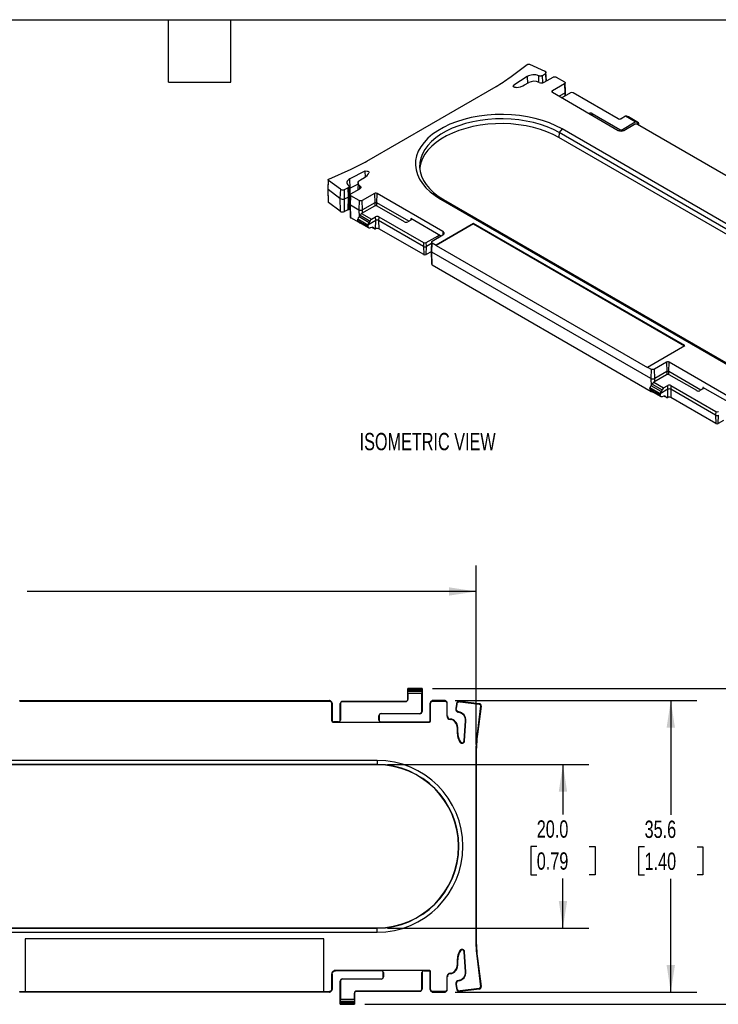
# Model space of a CAD drawing. Header units: millimetres. Extents: x 6 to 273, y 6 to 210.
# Tile 3 of 4: x 118 to 203, y 89 to 210. Entities that reach past the tile are written whole.
import ezdxf

# ---------------------------------------------------------------- set-up
doc = ezdxf.new("R2010")
doc.units = ezdxf.units.MM
doc.layers.add('DIMENSIONS', color=140, linetype='Continuous', lineweight=25)
doc.layers.add('TEXT', color=140, linetype='Continuous', lineweight=25)
doc.styles.add('SLDTEXTSTYLE0', font='TXT', dxfattribs={"width": 0.7})
doc.dimstyles.new('SLDDIMSTYLE1', dxfattribs={"dimtxt": 2.158008, "dimasz": 3.302, "dimexe": 0, "dimexo": 0.0625, "dimgap": 0.539502, "dimtad": 0, "dimtih": 1, "dimtoh": 1, "dimrnd": 1e-09, "dimzin": 4, "dimdsep": 46, "dimtxsty": 'SLDTEXTSTYLE0', "dimsah": 1, "dimcen": 0.09, "dimadec": 0, "dimazin": 1, "dimtfac": 1, "dimtofl": 0, "dimtmove": 0, "dimatfit": 3, "dimfxl": 0, "dimfrac": 2, "dimtolj": 1, "dimtzin": 12, "dimarcsym": 0})
doc.dimstyles.new('SLDDIMSTYLE2', dxfattribs={"dimtxt": 2.158008, "dimasz": 3.302, "dimexe": 0, "dimexo": 0.0625, "dimgap": 0.539502, "dimtad": 0, "dimtih": 1, "dimtoh": 1, "dimrnd": 1e-09, "dimzin": 12, "dimdsep": 46, "dimtxsty": 'SLDTEXTSTYLE0', "dimsah": 1, "dimcen": 0.09, "dimadec": 0, "dimazin": 3, "dimtfac": 1, "dimtofl": 0, "dimtmove": 0, "dimatfit": 3, "dimfxl": 0, "dimfrac": 2, "dimtolj": 1, "dimtzin": 12, "dimarcsym": 0})

# ---------------------------------------------------------------- blocks, each defined once
blk = doc.blocks.new('_D_1')
at = {"layer": 'DIMENSIONS'}
for p, q in [((162.65, 118.55), (187.29, 118.55)), ((184.11, 118.55), (184.11, 112.43)), ((180.91, 108.52), (180.18, 108.52)), ((180.18, 108.52), (180.18, 105.09)), ((187.32, 108.52), (188.04, 108.52)), ((188.04, 108.52), (188.04, 105.09)), ((180.18, 105.09), (180.91, 105.09)), ((188.04, 105.09), (187.32, 105.09)), ((184.11, 98.57), (184.11, 104.61)), ((162.65, 98.57), (187.29, 98.57))]:
    blk.add_line(p, q, dxfattribs=at)
for points in [[(184.11, 118.55), (183.6, 115.24), (184.62, 115.24)], [(184.11, 98.57), (184.62, 101.87), (183.6, 101.87)]]:
    blk.add_solid(points, dxfattribs=at)
at = {"layer": 'DIMENSIONS', "char_height": 2.117, "attachment_point": 1, "style": 'SLDTEXTSTYLE0'}
for s, insert in [('20.0', (180.91, 111.73)), ('0.79', (180.91, 107.82))]:
    blk.add_mtext(s, dxfattribs=dict(at, insert=insert))
blk = doc.blocks.new('_D_2')
at = {"layer": 'DIMENSIONS'}
for p, q in [((168.15, 127.86), (214.65, 127.86)), ((211.48, 127.86), (211.48, 112.4)), ((208.27, 108.49), (207.55, 108.49)), ((207.55, 108.49), (207.55, 105.06)), ((214.68, 108.49), (215.41, 108.49)), ((215.41, 108.49), (215.41, 105.06)), ((207.55, 105.06), (208.27, 105.06)), ((215.41, 105.06), (214.68, 105.06)), ((211.48, 89.26), (211.48, 104.58)), ((159.9, 89.26), (214.65, 89.26))]:
    blk.add_line(p, q, dxfattribs=at)
for points in [[(211.48, 127.86), (210.97, 124.55), (211.98, 124.55)], [(211.48, 89.26), (211.98, 92.56), (210.97, 92.56)]]:
    blk.add_solid(points, dxfattribs=at)
at = {"layer": 'DIMENSIONS', "char_height": 2.117, "attachment_point": 1, "style": 'SLDTEXTSTYLE0'}
for s, insert in [('38.6', (208.27, 111.7)), ('1.52', (208.27, 107.79))]:
    blk.add_mtext(s, dxfattribs=dict(at, insert=insert))
blk = doc.blocks.new('_D_3')
at = {"layer": 'DIMENSIONS'}
for p, q in [((170.92, 126.36), (200.47, 126.36)), ((197.29, 126.36), (197.29, 112.4)), ((194.09, 108.49), (193.36, 108.49)), ((193.36, 108.49), (193.36, 105.06)), ((200.5, 108.49), (201.22, 108.49)), ((201.22, 108.49), (201.22, 105.06)), ((193.36, 105.06), (194.09, 105.06)), ((201.22, 105.06), (200.5, 105.06)), ((197.29, 90.75), (197.29, 104.58)), ((170.92, 90.75), (200.47, 90.75))]:
    blk.add_line(p, q, dxfattribs=at)
for points in [[(197.29, 126.36), (196.78, 123.06), (197.8, 123.06)], [(197.29, 90.75), (197.8, 94.05), (196.78, 94.05)]]:
    blk.add_solid(points, dxfattribs=at)
at = {"layer": 'DIMENSIONS', "char_height": 2.117, "attachment_point": 1, "style": 'SLDTEXTSTYLE0'}
for s, insert in [('35.6', (194.09, 111.7)), ('1.40', (194.09, 107.79))]:
    blk.add_mtext(s, dxfattribs=dict(at, insert=insert))
blk = doc.blocks.new('_D_4')
at = {"layer": 'DIMENSIONS'}
for p, q in [((49.32, 120.99), (49.32, 142.87)), ((173.5, 120.99), (173.5, 142.87)), ((49.32, 139.69), (106.36, 139.69)), ((109.28, 139.69), (108.56, 139.69)), ((108.56, 139.69), (108.56, 136.27)), ((115.7, 139.69), (116.42, 139.69)), ((116.42, 139.69), (116.42, 136.27)), ((173.5, 139.69), (118.62, 139.69)), ((108.56, 136.27), (109.28, 136.27)), ((116.42, 136.27), (115.7, 136.27))]:
    blk.add_line(p, q, dxfattribs=at)
for points in [[(49.32, 139.69), (52.62, 139.19), (52.62, 140.2)], [(173.5, 139.69), (170.2, 140.2), (170.2, 139.19)]]:
    blk.add_solid(points, dxfattribs=at)
at = {"layer": 'DIMENSIONS', "char_height": 2.117, "attachment_point": 1, "style": 'SLDTEXTSTYLE0'}
for s, insert in [('124.2', (108.39, 142.91)), ('4.89', (109.28, 138.99))]:
    blk.add_mtext(s, dxfattribs=dict(at, insert=insert))

msp = doc.modelspace()

# ---------------------------------------------------------------- linework, layer by layer
for p, q in [((177.633, 202.507), (179.745, 204.085)), ((180.022, 204.106), (181.894, 203.271)), ((179.727, 202.603), (178.115, 201.537)), ((179.727, 202.603), (179.76, 201.764)), ((181.138, 202.696), (181.114, 201.922)), ((181.617, 202.735), (181.957, 202.99)), ((181.654, 201.846), (181.617, 202.735)), ((181.814, 201.906), (182.9, 202.532)), ((181.957, 202.99), (181.998, 202.012)), ((182.086, 202.063), (182.029, 203.119)), ((183.277, 202.532), (184.3, 201.942)), ((160.148, 192.279), (175.941, 201.396)), ((178.124, 201.301), (178.115, 201.537)), ((179.428, 201.572), (179.923, 201.858)), ((184.3, 201.724), (182.817, 200.868)), ((184.3, 201.724), (184.342, 200.593)), ((184.437, 200.732), (184.378, 201.836)), ((182.824, 200.674), (182.817, 200.868)), ((182.817, 200.678), (190.871, 196.029)), ((184.342, 200.593), (183.653, 200.196)), ((185.042, 200.62), (183.98, 200.007)), ((184.342, 200.593), (184.333, 200.211)), ((184.423, 200.262), (184.437, 200.723)), ((190.842, 197.457), (185.362, 200.62)), ((187.304, 198.088), (187.306, 198.089)), ((187.306, 198.087), (187.306, 198.089)), ((187.686, 197.868), (187.694, 198.089)), ((187.694, 198.089), (191.053, 196.15)), ((191.747, 197.756), (191.23, 197.457)), ((192.951, 197.061), (191.747, 197.756)), ((193.078, 197.072), (191.87, 197.769)), ((192.031, 197.677), (193.254, 196.971)), ((193.345, 196.966), (192.119, 197.674)), ((183.998, 196.2), (183.637, 195.751)), ((254.709, 155.38), (183.998, 196.2)), ((191.053, 196.15), (191.046, 195.966)), ((191.372, 196.15), (192.951, 197.061)), ((191.379, 195.967), (191.372, 196.15)), ((191.554, 196.029), (192.86, 196.783)), ((193.237, 196.783), (220.009, 181.328)), ((193.402, 196.849), (193.263, 196.768)), ((193.395, 196.691), (193.402, 196.849)), ((193.402, 196.849), (193.401, 196.866)), ((183.637, 195.751), (183.62, 195.165)), ((254.33, 154.345), (183.62, 195.165)), ((254.348, 154.931), (183.637, 195.751)), ((155.489, 190.083), (158.224, 191.302)), ((159.904, 191.024), (158.057, 190.093)), ((158.096, 188.961), (158.057, 190.093)), ((159.347, 189.98), (159.843, 190.266)), ((159.904, 191.024), (159.928, 190.318)), ((155.413, 189.996), (155.353, 188.891)), ((155.353, 188.883), (155.404, 187.296)), ((155.407, 188.796), (155.454, 189.923)), ((156.9, 188.842), (155.454, 189.923)), ((157.387, 188.806), (157.828, 189.003)), ((157.828, 189.003), (157.864, 187.869)), ((158.022, 188.062), (157.963, 189.167)), ((157.978, 188.89), (158.096, 188.961)), ((158.064, 187.452), (158.096, 188.961)), ((159.062, 189.448), (158.096, 188.961)), ((158.179, 188.262), (159.265, 188.889)), ((159.07, 189.61), (159.024, 188.75)), ((159.278, 188.896), (159.292, 189.242)), ((156.853, 187.714), (155.407, 188.796)), ((155.447, 187.226), (155.407, 188.796)), ((156.9, 188.842), (156.853, 187.714)), ((156.853, 187.714), (156.893, 186.145)), ((157.423, 187.672), (157.387, 188.806)), ((157.392, 186.108), (157.423, 187.672)), ((157.423, 187.672), (157.864, 187.869)), ((157.864, 187.869), (157.833, 186.304)), ((157.971, 186.463), (158.022, 188.05)), ((158.101, 188.156), (158.042, 187.052)), ((158.138, 186.913), (158.179, 188.044)), ((159.202, 187.453), (158.179, 188.044)), ((161.062, 188.309), (159.58, 187.453)), ((161.062, 188.309), (161.104, 187.179)), ((161.35, 187.179), (161.392, 188.309)), ((169.446, 183.66), (161.392, 188.309)), ((156.893, 186.145), (155.447, 187.226)), ((158, 187.361), (158.062, 187.395)), ((158.042, 187.043), (158.093, 185.457)), ((158.138, 186.913), (159.16, 186.323)), ((158.174, 185.346), (158.138, 186.913)), ((159.202, 187.453), (159.16, 186.323)), ((161.067, 186.78), (159.489, 185.869)), ((159.622, 186.323), (159.58, 187.453)), ((161.104, 187.179), (159.622, 186.323)), ((161.104, 187.179), (161.095, 186.794)), ((165.266, 184.918), (161.35, 187.179)), ((161.359, 186.794), (161.35, 187.179)), ((164.745, 184.841), (161.387, 186.78)), ((169.149, 187.628), (239.859, 146.807)), ((169.51, 187.596), (169.149, 187.628)), ((169.51, 187.596), (240.22, 146.775)), ((157.833, 186.304), (157.392, 186.108)), ((159.196, 184.756), (158.174, 185.346)), ((159.16, 186.323), (159.18, 185.447)), ((160.408, 184.746), (159.186, 185.451)), ((159.32, 185.648), (160.533, 184.948)), ((159.489, 185.869), (160.692, 185.174)), ((159.613, 185.94), (159.622, 186.323)), ((160.692, 185.174), (161.21, 185.473)), ((161.227, 185.01), (161.21, 185.473)), ((161.598, 185.473), (161.581, 185.01)), ((161.598, 185.473), (167.078, 182.309)), ((159.037, 185.174), (159.038, 185.192)), ((160.274, 184.46), (159.037, 185.174)), ((159.045, 184.99), (159.037, 185.174)), ((159.038, 185.192), (160.274, 184.478)), ((160.274, 184.28), (159.045, 184.99)), ((159.143, 184.822), (160.375, 184.111)), ((159.196, 184.792), (159.196, 184.756)), ((161.227, 185.01), (160.274, 184.46)), ((160.274, 184.478), (160.274, 184.46)), ((160.274, 184.46), (160.274, 184.28)), ((160.746, 184.17), (160.535, 184.105)), ((160.779, 184.178), (161.04, 184.028)), ((160.976, 184.094), (160.823, 184.183)), ((161.204, 184.018), (161.227, 185.01)), ((167.061, 181.846), (161.581, 185.01)), ((161.581, 185.01), (161.604, 184.007)), ((165.518, 185.063), (165.133, 184.841)), ((165.518, 185.246), (165.511, 185.059)), ((169.159, 183.143), (165.518, 185.246)), ((173.17, 184.607), (168.614, 181.977)), ((173.17, 184.648), (168.616, 182.019)), ((198.989, 169.743), (173.17, 184.648)), ((173.17, 184.648), (173.17, 184.607)), ((173.17, 184.607), (198.954, 169.723)), ((167.084, 180.843), (161.604, 184.007)), ((167.397, 182.309), (168.842, 183.143)), ((168.14, 182.512), (169.446, 183.266)), ((168.85, 182.922), (168.842, 183.143)), ((169.158, 183.1), (169.159, 183.143)), ((169.446, 183.66), (169.431, 183.27)), ((167.078, 182.309), (167.061, 181.846)), ((167.061, 181.846), (167.084, 180.843)), ((167.391, 180.843), (167.414, 181.846)), ((167.414, 181.846), (167.397, 182.309)), ((168.051, 182.214), (167.414, 181.846)), ((168.061, 182.406), (168.002, 181.302)), ((168.098, 181.163), (168.14, 182.294)), ((168.14, 182.294), (168.616, 182.019)), ((168.616, 182.019), (168.614, 181.977)), ((168.614, 181.977), (194.433, 167.072)), ((168.005, 181.197), (167.391, 180.843)), ((168.002, 181.293), (168.053, 179.707)), ((194.869, 165.708), (168.098, 181.163)), ((168.134, 179.596), (168.098, 181.163)), ((168.134, 179.596), (194.905, 164.141)), ((194.435, 167.114), (198.989, 169.743)), ((196.771, 167.695), (195.289, 166.839)), ((196.771, 167.695), (196.813, 166.564)), ((197.059, 166.564), (197.1, 167.695)), ((205.331, 162.944), (197.1, 167.695)), ((194.433, 167.072), (194.435, 167.114)), ((194.435, 167.114), (194.911, 166.839)), ((194.911, 166.839), (194.869, 165.708)), ((196.776, 166.165), (195.198, 165.254)), ((195.331, 165.708), (195.289, 166.839)), ((196.813, 166.564), (195.331, 165.708)), ((196.813, 166.564), (196.804, 166.179)), ((200.975, 164.303), (197.059, 166.564)), ((197.067, 166.179), (197.059, 166.564)), ((200.454, 164.227), (197.096, 166.165)), ((194.869, 165.708), (194.889, 164.832)), ((196.117, 164.131), (194.895, 164.837)), ((195.029, 165.033), (196.241, 164.333)), ((195.198, 165.254), (196.401, 164.56)), ((195.322, 165.326), (195.331, 165.708)), ((196.401, 164.56), (196.919, 164.859)), ((196.936, 164.395), (196.919, 164.859)), ((197.307, 164.859), (197.289, 164.395)), ((197.307, 164.859), (202.787, 161.695)), ((194.746, 164.56), (194.747, 164.577)), ((195.983, 163.845), (194.746, 164.56)), ((194.754, 164.375), (194.746, 164.56)), ((194.747, 164.577), (195.983, 163.864)), ((195.983, 163.666), (194.754, 164.375)), ((194.852, 164.208), (196.084, 163.497)), ((194.904, 164.177), (194.905, 164.141)), ((196.936, 164.395), (195.983, 163.845)), ((195.983, 163.864), (195.983, 163.845)), ((195.983, 163.845), (195.983, 163.666)), ((196.913, 163.403), (196.936, 164.395)), ((202.77, 161.232), (197.289, 164.395)), ((197.289, 164.395), (197.313, 163.392)), ((201.226, 164.448), (200.842, 164.227)), ((201.226, 164.631), (201.22, 164.444)), ((204.868, 162.529), (201.226, 164.631)), ((196.455, 163.556), (196.244, 163.49)), ((196.488, 163.564), (196.748, 163.414)), ((196.685, 163.48), (196.532, 163.568)), ((202.793, 160.229), (197.313, 163.392)), ((202.787, 161.695), (202.77, 161.232)), ((202.77, 161.232), (202.793, 160.229)), ((203.1, 160.229), (203.123, 161.232)), ((203.714, 160.583), (203.1, 160.229)), ((165.135, 127.856), (165.134, 127.857)), ((165.134, 126.51), (165.134, 127.857)), ((165.134, 127.857), (166.884, 127.857)), ((166.883, 127.856), (165.135, 127.856)), ((165.145, 127.657), (166.873, 127.657)), ((166.884, 127.857), (166.883, 127.856)), ((166.884, 127.857), (166.884, 125.01)), ((117.704, 126.303), (117.704, 126.363)), ((117.704, 126.363), (155.564, 126.363)), ((155.564, 126.363), (155.564, 126.303)), ((165.134, 126.51), (165.158, 126.51)), ((166.867, 127.474), (165.151, 127.474)), ((165.158, 127.242), (165.158, 126.51)), ((166.86, 127.242), (165.158, 127.242)), ((166.86, 125.01), (166.86, 127.242)), ((168.204, 126.303), (168.204, 126.363)), ((169.65, 126.363), (168.204, 126.363)), ((169.65, 126.363), (169.65, 126.303)), ((117.704, 126.303), (155.564, 126.303)), ((155.831, 126.036), (155.831, 123.966)), ((155.831, 126.036), (155.891, 126.036)), ((155.891, 126.036), (155.891, 123.966)), ((156.884, 126.01), (156.908, 126.01)), ((156.884, 123.966), (156.884, 126.01)), ((156.908, 126.01), (156.908, 123.966)), ((157.134, 126.235), (157.134, 126.26)), ((157.134, 126.26), (164.884, 126.26)), ((164.884, 126.235), (157.134, 126.235)), ((164.884, 126.235), (164.884, 126.26)), ((167.878, 123.966), (167.878, 126.036)), ((167.878, 126.036), (167.937, 126.036)), ((167.937, 123.966), (167.937, 126.036)), ((168.204, 126.303), (169.65, 126.303)), ((169.917, 126.036), (169.917, 124.501)), ((169.917, 126.036), (169.976, 126.036)), ((169.976, 124.501), (169.976, 126.036)), ((171.085, 125.938), (171.014, 125.385)), ((171.073, 125.378), (171.014, 125.385)), ((171.144, 125.93), (171.073, 125.378)), ((171.085, 125.938), (171.144, 125.93)), ((171.488, 126.293), (171.488, 126.233)), ((171.533, 126.231), (171.54, 126.289)), ((171.533, 126.231), (173.879, 125.929)), ((171.54, 126.289), (173.887, 125.988)), ((174.05, 125.708), (173.609, 122.281)), ((174.109, 125.7), (173.668, 122.273)), ((173.887, 125.988), (173.879, 125.929)), ((174.05, 125.708), (174.109, 125.7)), ((155.891, 123.966), (155.831, 123.966)), ((156.884, 123.966), (156.908, 123.966)), ((161.61, 123.966), (161.61, 124.51)), ((161.634, 124.51), (161.61, 124.51)), ((161.61, 123.966), (161.634, 123.966)), ((161.634, 124.51), (161.634, 123.966)), ((161.884, 124.784), (166.634, 124.784)), ((161.884, 124.76), (161.884, 124.784)), ((166.634, 124.76), (161.884, 124.76)), ((166.634, 124.784), (166.634, 124.76)), ((166.884, 125.01), (166.86, 125.01)), ((167.937, 123.966), (167.878, 123.966)), ((169.976, 124.501), (169.917, 124.501)), ((170.336, 124.109), (170.331, 124.05)), ((171.353, 124.932), (171.363, 124.99)), ((156.091, 123.707), (156.091, 123.766)), ((156.684, 123.766), (156.091, 123.766)), ((156.091, 123.707), (167.678, 123.707)), ((156.684, 123.766), (156.684, 123.742)), ((156.684, 123.742), (161.834, 123.742)), ((161.834, 123.742), (161.834, 123.766)), ((161.834, 123.766), (167.678, 123.766)), ((167.678, 123.766), (167.678, 123.707)), ((171.196, 123.106), (171.196, 122.405)), ((171.196, 123.106), (171.255, 123.106)), ((171.255, 122.405), (171.255, 123.106)), ((172.022, 121.438), (172.188, 123.884)), ((172.081, 121.434), (172.247, 123.88)), ((172.247, 123.88), (172.188, 123.884)), ((171.196, 122.405), (171.255, 122.405)), ((173.609, 122.281), (173.668, 122.273)), ((171.575, 121.322), (171.525, 121.29)), ((172.081, 121.434), (172.022, 121.438)), ((173.446, 119.724), (173.505, 119.724)), ((173.446, 119.724), (173.446, 97.389)), ((173.505, 119.724), (173.505, 97.389)), ((161.384, 119.057), (61.384, 119.057)), ((161.384, 118.546), (61.384, 118.546)), ((161.384, 118.522), (61.384, 118.522)), ((161.384, 119.057), (161.384, 118.546)), ((161.384, 118.546), (161.384, 118.522)), ((61.384, 98.591), (161.384, 98.591)), ((61.384, 98.567), (161.384, 98.567)), ((61.384, 98.057), (161.384, 98.057)), ((161.384, 98.567), (161.384, 98.591)), ((161.384, 98.057), (161.384, 98.567)), ((154.891, 97.251), (118.378, 97.251)), ((118.378, 97.251), (118.378, 90.81)), ((154.891, 90.81), (154.891, 97.251)), ((173.446, 97.389), (173.505, 97.389)), ((171.525, 95.823), (171.575, 95.791)), ((172.022, 95.675), (172.081, 95.679)), ((172.188, 93.229), (172.022, 95.675)), ((172.247, 93.233), (172.081, 95.679)), ((171.196, 94.708), (171.255, 94.708)), ((171.196, 94.708), (171.196, 94.007)), ((171.255, 94.007), (171.196, 94.007)), ((171.255, 94.007), (171.255, 94.708)), ((173.609, 94.833), (173.668, 94.84)), ((173.609, 94.833), (174.05, 91.405)), ((173.668, 94.84), (174.109, 91.413)), ((155.831, 92.924), (155.831, 91.077)), ((155.831, 92.924), (155.891, 92.924)), ((155.891, 92.924), (155.891, 91.077)), ((167.704, 93.406), (156.314, 93.406)), ((156.314, 93.347), (156.314, 93.406)), ((161.934, 93.347), (156.314, 93.347)), ((167.084, 93.371), (161.934, 93.371)), ((161.934, 93.371), (161.934, 93.347)), ((162.158, 93.147), (162.134, 93.147)), ((162.134, 92.604), (162.134, 93.147)), ((162.158, 93.147), (162.158, 92.604)), ((166.86, 91.104), (166.86, 93.147)), ((166.884, 93.147), (166.86, 93.147)), ((166.884, 93.147), (166.884, 91.104)), ((167.084, 93.347), (167.084, 93.371)), ((167.084, 93.347), (167.704, 93.347)), ((167.704, 93.406), (167.704, 93.347)), ((167.878, 91.077), (167.878, 93.174)), ((167.878, 93.174), (167.937, 93.174)), ((167.937, 91.077), (167.937, 93.174)), ((170.331, 93.063), (170.336, 93.004)), ((172.247, 93.233), (172.188, 93.229)), ((156.884, 92.104), (156.908, 92.104)), ((156.884, 89.257), (156.884, 92.104)), ((156.908, 92.104), (156.908, 89.871)), ((157.134, 92.329), (157.134, 92.354)), ((157.134, 92.354), (161.884, 92.354)), ((161.884, 92.329), (157.134, 92.329)), ((161.884, 92.354), (161.884, 92.329)), ((162.134, 92.604), (162.158, 92.604)), ((169.917, 92.612), (169.976, 92.612)), ((169.917, 92.612), (169.917, 91.077)), ((169.976, 91.077), (169.976, 92.612)), ((171.014, 91.728), (171.073, 91.736)), ((171.014, 91.728), (171.085, 91.175)), ((171.073, 91.736), (171.144, 91.183)), ((171.363, 92.123), (171.353, 92.181)), ((117.704, 90.751), (117.704, 90.81)), ((117.704, 90.81), (118.378, 90.81)), ((155.564, 90.751), (117.704, 90.751)), ((118.378, 90.81), (118.378, 90.808)), ((118.378, 90.808), (154.891, 90.808)), ((154.891, 90.81), (155.564, 90.81)), ((154.891, 90.808), (154.891, 90.81)), ((155.564, 90.81), (155.564, 90.751)), ((155.891, 91.077), (155.831, 91.077)), ((158.634, 90.604), (158.61, 90.604)), ((158.61, 89.871), (158.61, 90.604)), ((158.634, 90.604), (158.634, 89.257)), ((158.884, 90.878), (158.884, 90.854)), ((158.884, 90.878), (166.634, 90.878)), ((166.634, 90.854), (158.884, 90.854)), ((166.634, 90.878), (166.634, 90.854)), ((166.884, 91.104), (166.86, 91.104)), ((167.937, 91.077), (167.878, 91.077)), ((169.65, 90.81), (168.204, 90.81)), ((168.204, 90.751), (168.204, 90.81)), ((168.204, 90.751), (169.65, 90.751)), ((169.65, 90.81), (169.65, 90.751)), ((169.976, 91.077), (169.917, 91.077)), ((171.144, 91.183), (171.085, 91.175)), ((173.879, 91.184), (171.533, 90.883)), ((171.54, 90.824), (171.533, 90.883)), ((173.887, 91.126), (171.54, 90.824)), ((173.879, 91.184), (173.887, 91.126)), ((174.109, 91.413), (174.05, 91.405)), ((156.884, 89.257), (156.885, 89.258)), ((158.634, 89.257), (156.884, 89.257)), ((156.885, 89.258), (158.633, 89.258)), ((158.623, 89.456), (156.895, 89.456)), ((156.901, 89.639), (158.617, 89.639)), ((156.908, 89.871), (158.61, 89.871)), ((158.633, 89.258), (158.634, 89.257))]:
    msp.add_line(p, q)
at = {"flags": 128}
for points in [[(178.406, 201.251), (178.312, 201.248), (178.221, 201.262), (178.142, 201.292), (178.082, 201.334), (178.047, 201.384), (178.041, 201.438), (178.065, 201.491), (178.115, 201.537)], [(183.998, 196.2), (183.259, 196.588), (182.459, 196.934), (181.605, 197.234), (180.707, 197.486), (179.77, 197.688), (178.805, 197.837), (177.82, 197.933), (176.823, 197.974), (175.824, 197.96), (174.832, 197.892), (173.856, 197.769), (172.904, 197.593), (171.985, 197.366), (171.108, 197.09), (170.281, 196.766), (169.51, 196.399), (168.804, 195.991), (168.168, 195.546), (167.608, 195.069), (167.129, 194.562), (166.735, 194.032), (166.431, 193.483), (166.219, 192.919), (166.1, 192.346), (166.076, 191.77), (166.148, 191.194), (166.313, 190.625), (166.572, 190.068), (166.921, 189.528), (167.358, 189.009), (167.878, 188.516), (168.477, 188.055), (169.149, 187.628)], [(183.637, 195.751), (182.934, 196.12), (182.173, 196.449), (181.361, 196.735), (180.506, 196.975), (179.615, 197.166), (178.697, 197.309), (177.759, 197.4), (176.811, 197.439), (175.861, 197.426), (174.917, 197.36), (173.988, 197.244), (173.082, 197.077), (172.208, 196.861), (171.374, 196.598), (170.587, 196.29), (169.854, 195.941), (169.181, 195.553), (168.576, 195.129), (168.043, 194.675), (167.588, 194.193), (167.213, 193.689), (166.924, 193.166), (166.722, 192.63), (166.609, 192.085), (166.586, 191.536), (166.654, 190.989), (166.812, 190.448), (167.058, 189.917), (167.39, 189.403), (167.806, 188.91), (168.3, 188.441), (168.87, 188.002), (169.51, 187.596)], [(183.62, 195.165), (182.918, 195.533), (182.159, 195.862), (181.349, 196.146), (180.496, 196.386), (179.608, 196.577), (178.692, 196.719), (177.756, 196.809), (176.81, 196.848), (175.862, 196.835), (174.921, 196.77), (173.994, 196.654), (173.091, 196.487), (172.219, 196.272), (171.387, 196.01), (170.601, 195.703), (169.87, 195.354), (169.2, 194.967), (168.596, 194.545), (168.064, 194.092), (167.61, 193.611), (167.237, 193.108), (166.948, 192.586), (166.746, 192.051), (166.634, 191.508), (166.611, 191.243)], [(155.454, 189.923), (155.433, 189.942), (155.419, 189.963), (155.413, 189.985), (155.414, 190.007), (155.423, 190.029), (155.439, 190.049), (155.461, 190.068), (155.489, 190.083)], [(158.057, 190.093), (157.923, 190.012), (157.817, 189.918), (157.743, 189.814), (157.703, 189.704), (157.699, 189.592), (157.731, 189.481), (157.798, 189.376), (157.897, 189.279)], [(159.904, 191.024), (159.983, 191.053), (160.075, 191.066), (160.169, 191.063), (160.256, 191.043), (160.329, 191.009), (160.38, 190.963), (160.404, 190.91), (160.399, 190.856)], [(157.897, 189.279), (157.931, 189.246), (157.953, 189.209), (157.963, 189.171), (157.959, 189.133), (157.944, 189.095), (157.916, 189.06), (157.877, 189.029), (157.828, 189.003)], [(159.292, 189.242), (159.192, 189.325), (159.12, 189.417), (159.079, 189.516), (159.071, 189.617), (159.095, 189.717), (159.15, 189.813), (159.235, 189.902), (159.347, 189.98)], [(159.292, 189.242), (159.34, 189.202), (159.374, 189.158), (159.393, 189.111), (159.397, 189.062), (159.386, 189.014), (159.36, 188.968), (159.319, 188.926), (159.265, 188.889)]]:
    msp.add_lwpolyline(points, dxfattribs=at)
for centre, radius, start, end in [((167.41, 216.24), 17.121, 299.88606, 306.6625), ((180.528, 201.195), 1.62, 67.87306, 119.62145), ((181.749, 202.943), 0.359, 60.09456, 66.05904), ((178.114, 203.971), 2.735, 276.13899, 298.72174), ((180.596, 200.549), 1.472, 65.67561, 117.19565), ((181.492, 202.531), 0.703, 245.67561, 297.19565), ((185.202, 200.312), 0.347, 62.60967, 117.39033), ((187.5, 197.715), 0.422, 62.60967, 117.39033), ((191.036, 197.831), 0.422, 242.60967, 297.39033), ((191.212, 196.458), 0.347, 242.60967, 297.39033), ((149.812, 210.249), 20.731, 293.94096, 299.90544), ((159.292, 191.341), 1.208, 297.10838, 336.30734), ((155.466, 188.891), 0.113, 180.33749, 238.2723), ((157.178, 188.236), 0.615, 238.05747, 293.45558), ((157.178, 189.288), 0.525, 238.05747, 293.45558), ((157.798, 188.084), 0.225, 287.04197, 354.39198), ((155.496, 187.304), 0.0919, 184.71956, 237.95852), ((157.778, 186.492), 0.195, 286.37575, 351.51659), ((161.227, 186.472), 0.347, 62.60967, 117.39033), ((157.178, 186.601), 0.538, 238.05747, 293.45558), ((161.404, 185.099), 0.422, 62.60967, 117.39033), ((161.404, 184.668), 0.384, 62.60967, 117.39033), ((161.403, 183.616), 0.439, 62.80837, 102.91237), ((164.939, 185.215), 0.422, 242.60967, 297.39033), ((165.483, 185.154), 0.0979, 290.78342, 69.21658), ((169.001, 182.837), 0.345, 62.60967, 117.39033), ((167.237, 182.187), 0.384, 242.60967, 297.39033), ((167.237, 182.617), 0.347, 242.60967, 297.39033), ((167.237, 181.14), 0.334, 242.60967, 297.39033), ((196.936, 165.857), 0.347, 62.60967, 117.39033), ((197.113, 164.484), 0.422, 62.60967, 117.39033), ((197.113, 164.054), 0.384, 62.60967, 117.39033), ((200.648, 164.601), 0.422, 242.60967, 297.39033), ((201.192, 164.54), 0.0979, 290.78342, 69.21658), ((197.112, 163.002), 0.439, 62.80837, 102.91237), ((202.946, 161.573), 0.384, 242.60967, 297.39033), ((202.946, 162.003), 0.347, 242.60967, 297.39033), ((202.946, 160.525), 0.334, 242.60967, 297.39033), ((164.884, 126.51), 0.274, 270, 0), ((164.884, 126.51), 0.25, 270, 0), ((157.134, 126.01), 0.25, 90, 180), ((157.134, 126.01), 0.226, 90, 180), ((171.488, 125.886), 0.407, 82.67598, 90), ((171.488, 125.886), 0.347, 82.67598, 90), ((156.091, 123.966), 0.259, 180, 270), ((156.091, 123.966), 0.2, 180, 270), ((156.684, 123.966), 0.224, 270, 0), ((156.684, 123.966), 0.2, 270, 0), ((161.884, 124.51), 0.274, 90, 180), ((161.834, 123.966), 0.224, 180, 270), ((161.884, 124.51), 0.25, 90, 180), ((161.834, 123.966), 0.2, 180, 270), ((166.634, 125.01), 0.226, 270, 0), ((166.634, 125.01), 0.25, 270, 0), ((167.678, 123.966), 0.259, 270, 0), ((167.678, 123.966), 0.2, 270, 360), ((170.37, 124.501), 0.453, 180, 265.02837), ((170.37, 124.501), 0.393, 180, 265.02837), ((170.248, 123.106), 0.947, 0, 85.02837), ((170.248, 123.106), 1.007, 0, 85.02837), ((171.197, 123.951), 0.993, 356.1301, 80.92561), ((171.197, 123.951), 1.053, 356.1301, 80.9256), ((173.248, 122.405), 2.053, 180, 212.92009), ((173.248, 122.405), 1.993, 180, 212.92009), ((193.498, 119.724), 20.053, 172.67598, 180), ((193.498, 119.724), 19.993, 172.67598, 180), ((171.779, 121.454), 0.303, 212.92009, 356.1301), ((171.779, 121.454), 0.243, 212.92009, 356.1301), ((161.384, 108.557), 10.5, 270, 90), ((161.384, 108.557), 9.99, 270, 90), ((161.384, 108.557), 9.965, 270, 90), ((193.498, 97.389), 20.053, 180, 187.32402), ((193.498, 97.389), 19.993, 180, 187.32402), ((173.248, 94.708), 2.053, 147.07991, 180), ((173.248, 94.708), 1.993, 147.07991, 180), ((171.779, 95.659), 0.303, 3.8699, 147.07991), ((171.779, 95.659), 0.243, 3.8699, 147.07991), ((170.248, 94.007), 0.947, 274.97163, 0), ((170.248, 94.007), 1.007, 274.97163, 0), ((161.934, 93.147), 0.224, 0, 90), ((161.934, 93.147), 0.2, 0, 90), ((167.084, 93.147), 0.224, 90, 180), ((167.084, 93.147), 0.2, 90, 180), ((170.37, 92.612), 0.453, 94.97163, 180), ((170.37, 92.612), 0.393, 94.97163, 180), ((171.197, 93.162), 0.993, 279.07441, 3.8699), ((171.197, 93.162), 1.053, 279.07441, 3.8699), ((157.134, 92.104), 0.25, 90, 180), ((157.134, 92.104), 0.226, 90, 180), ((161.884, 92.604), 0.274, 270, 0), ((161.884, 92.604), 0.25, 270, 0), ((171.417, 91.78), 0.407, 99.07441, 187.32402), ((171.417, 91.78), 0.347, 99.07441, 187.32402), ((158.884, 90.604), 0.274, 90, 180), ((158.884, 90.604), 0.25, 90, 180), ((166.634, 91.104), 0.226, 270, 0), ((166.634, 91.104), 0.25, 270, 0), ((171.488, 91.227), 0.407, 187.32402, 277.32402), ((171.488, 91.227), 0.347, 187.32402, 277.32402), ((173.854, 91.38), 0.197, 277.32402, 7.32402), ((173.854, 91.38), 0.257, 277.32402, 7.32402)]:
    msp.add_arc(centre, radius, start, end)
for centre, major_axis, ratio, start_param, end_param in [((191.74, 197.556), (0.133, 0.212), 0.5516725, 0.0199967, 0.8053136), ((191.988, 197.461), (0.133, 0.212), 0.5516725, 0.0199967, 0.6033751), ((192.958, 196.853), (0.116, 0.221), 0.6019861, 5.8518584, 7.0446927), ((193.281, 197.196), (0.116, 0.221), 0.6019861, 2.7102657, 3.7023227), ((193.226, 196.747), (0.116, 0.221), 0.6019861, 5.5611629, 6.8427543), ((159.214, 185.276), (0.133, 0.212), 0.5516725, 1.007252, 2.2888434), ((159.158, 185.627), (0.133, 0.212), 0.5516725, 4.1476836, 5.1397406), ((159.481, 185.669), (0.133, 0.212), 0.5516725, 0.8053136, 1.9981479), ((160.451, 184.562), (0.116, 0.221), 0.6019861, 0.9634459, 2.2450373), ((160.365, 184.93), (0.116, 0.221), 0.6019861, 4.1038775, 5.0959344), ((160.7, 184.965), (0.116, 0.221), 0.6019861, 0.7615074, 1.9543418), ((160.656, 183.731), (0.26, 0.427), 0.5620769, 5.9754956, 6.8486566), ((161.296, 184.457), (0.26, 0.427), 0.5620769, 2.833903, 3.7029), ((194.923, 164.662), (0.133, 0.212), 0.5516725, 1.007252, 2.2888434), ((194.867, 165.012), (0.133, 0.212), 0.5516725, 4.1476836, 5.1397406), ((195.19, 165.055), (0.133, 0.212), 0.5516725, 0.8053136, 1.9981479), ((196.16, 163.947), (0.116, 0.221), 0.6019861, 0.9634459, 2.2450373), ((196.074, 164.315), (0.116, 0.221), 0.6019861, 4.1038775, 5.0959344), ((196.409, 164.351), (0.116, 0.221), 0.6019861, 0.7615074, 1.9543418), ((196.365, 163.117), (0.26, 0.427), 0.5620769, 5.9754956, 6.8486566), ((197.005, 163.843), (0.26, 0.427), 0.5620769, 2.833903, 3.7029), ((165.134, 127.607), (0, 0.25), 0.0436609, 4.9143275, 6.1959188), ((165.155, 127.707), (0, 0.25), 0.0436609, 1.7715737, 2.7636307), ((166.863, 127.707), (0, 0.25), 0.0436609, 3.5195546, 4.5116116), ((166.884, 127.607), (0, 0.25), 0.0436609, 0.0872665, 1.3688579), ((165.147, 127.242), (0, 0.25), 0.0436609, 4.712389, 5.9052233), ((166.871, 127.242), (0, 0.25), 0.0436609, 0.377962, 1.5707963), ((156.884, 89.507), (0, 0.25), 0.0436609, 3.2288591, 4.5104505), ((156.905, 89.407), (0, 0.25), 0.0436609, 0.377962, 1.370019), ((156.897, 89.871), (0, 0.25), 0.0436609, 3.5195546, 4.712389), ((158.621, 89.871), (0, 0.25), 0.0436609, 1.5707963, 2.7636307), ((158.613, 89.407), (0, 0.25), 0.0436609, 4.9131663, 5.9052233), ((158.634, 89.507), (0, 0.25), 0.0436609, 1.7727348, 3.0543262)]:
    msp.add_ellipse(centre, major_axis=major_axis, ratio=ratio, start_param=start_param, end_param=end_param)
for points, knots in [([(179.745, 204.085), (179.745, 204.085), (179.753, 204.092), (179.772, 204.103), (179.803, 204.115), (179.838, 204.125), (179.876, 204.13), (179.915, 204.13), (179.952, 204.127), (179.988, 204.119), (180.011, 204.111), (180.022, 204.106)], [-0.0000049, -0.0000049, -0.0000049, -0.0000049, 0.0001304, 0.1251304, 0.2501304, 0.3751304, 0.5001304, 0.6251304, 0.7501304, 0.8751304, 1.0001354, 1.0001354, 1.0001354, 1.0001354]), ([(181.617, 202.735), (181.602, 202.725), (181.571, 202.706), (181.518, 202.684), (181.457, 202.667), (181.392, 202.658), (181.325, 202.656), (181.258, 202.662), (181.196, 202.675), (181.157, 202.688), (181.138, 202.696), (181.138, 202.696)], [-0.0000377, -0.0000377, -0.0000377, -0.0000377, 0.1249623, 0.2499623, 0.3749623, 0.4999623, 0.6249623, 0.7499623, 0.8749623, 0.9999623, 1.0000001, 1.0000001, 1.0000001, 1.0000001]), ([(181.928, 203.254), (181.936, 203.25), (181.951, 203.24), (181.969, 203.226), (181.986, 203.21), (182, 203.194), (182.011, 203.178), (182.023, 203.155), (182.031, 203.125), (182.029, 203.089), (182.016, 203.054), (181.993, 203.021), (181.971, 203), (181.957, 202.99), (181.957, 202.99)], [-0.0000637, -0.0000637, -0.0000637, -0.0000637, 0.0624363, 0.1249363, 0.1874363, 0.2499363, 0.3124363, 0.3749363, 0.4999363, 0.6249363, 0.7499363, 0.8749363, 0.9999363, 1, 1, 1, 1]), ([(182.9, 202.532), (182.924, 202.547), (182.984, 202.57), (183.088, 202.582), (183.193, 202.57), (183.253, 202.546), (183.277, 202.532)], [-0.0000003, -0.0000003, -0.0000003, -0.0000003, 0.2486902, 0.5000586, 0.7519125, 1.0000007, 1.0000007, 1.0000007, 1.0000007]), ([(184.3, 201.942), (184.324, 201.928), (184.364, 201.894), (184.385, 201.833), (184.364, 201.772), (184.324, 201.738), (184.3, 201.724)], [-0.0000003, -0.0000003, -0.0000003, -0.0000003, 0.2486902, 0.5000586, 0.7519125, 1.0000006, 1.0000006, 1.0000006, 1.0000006]), ([(182.817, 200.868), (182.789, 200.852), (182.747, 200.81), (182.746, 200.737), (182.789, 200.695), (182.817, 200.678)], [0.00000086, 0.00000086, 0.00000086, 0.00000086, 0.33208873, 0.66688684, 1.00000014, 1.00000014, 1.00000014, 1.00000014]), ([(184.342, 200.593), (184.359, 200.605), (184.396, 200.629), (184.427, 200.675), (184.441, 200.711), (184.436, 200.73), (184.436, 200.732)], [0, 0, 0, 0, 0.29312968, 0.62617137, 0.95868047, 1, 1, 1, 1]), ([(192.86, 196.783), (192.884, 196.797), (192.944, 196.82), (193.049, 196.832), (193.153, 196.82), (193.213, 196.797), (193.237, 196.783)], [-0.0000003, -0.0000003, -0.0000003, -0.0000003, 0.2486901, 0.5000585, 0.7519124, 1.0000006, 1.0000006, 1.0000006, 1.0000006]), ([(190.871, 196.029), (190.915, 196.003), (191.022, 195.962), (191.212, 195.94), (191.403, 195.962), (191.51, 196.003), (191.554, 196.029)], [-0.0000002, -0.0000002, -0.0000002, -0.0000002, 0.247175, 0.4998155, 0.7528066, 0.9999999, 0.9999999, 0.9999999, 0.9999999]), ([(158.179, 188.044), (158.155, 188.058), (158.115, 188.092), (158.094, 188.153), (158.115, 188.213), (158.155, 188.248), (158.179, 188.262)], [-0.0000003, -0.0000003, -0.0000003, -0.0000003, 0.2486902, 0.5000586, 0.7519124, 1.0000006, 1.0000006, 1.0000006, 1.0000006]), ([(161.392, 188.309), (161.363, 188.326), (161.291, 188.35), (161.164, 188.35), (161.091, 188.326), (161.062, 188.309)], [0.00000086, 0.00000086, 0.00000086, 0.00000086, 0.33208873, 0.66688684, 1.00000014, 1.00000014, 1.00000014, 1.00000014]), ([(158.138, 186.913), (158.12, 186.925), (158.083, 186.95), (158.051, 186.996), (158.038, 187.032), (158.043, 187.05), (158.043, 187.052)], [0, 0, 0, 0, 0.3054208, 0.6356588, 0.9653625, 1, 1, 1, 1]), ([(159.58, 187.453), (159.556, 187.439), (159.496, 187.416), (159.391, 187.404), (159.286, 187.416), (159.226, 187.439), (159.202, 187.453)], [-0.0000003, -0.0000003, -0.0000003, -0.0000003, 0.2486902, 0.5000586, 0.7519125, 1.0000007, 1.0000007, 1.0000007, 1.0000007]), ([(161.104, 187.179), (161.125, 187.191), (161.18, 187.209), (161.274, 187.209), (161.329, 187.191), (161.35, 187.179)], [0.00000101, 0.00000101, 0.00000101, 0.00000101, 0.33311416, 0.66791227, 1.00000021, 1.00000021, 1.00000021, 1.00000021]), ([(158.095, 185.457), (158.097, 185.442), (158.1, 185.41), (158.133, 185.372), (158.163, 185.352), (158.174, 185.346)], [0, 0, 0, 0, 0.3508713, 0.7854433, 1, 1, 1, 1]), ([(159.16, 186.323), (159.19, 186.305), (159.263, 186.277), (159.391, 186.262), (159.519, 186.277), (159.592, 186.305), (159.622, 186.323)], [-0.0000002, -0.0000002, -0.0000002, -0.0000002, 0.2480879, 0.4999418, 0.7513102, 1.0000006, 1.0000006, 1.0000006, 1.0000006]), ([(159.045, 184.99), (159.056, 184.949), (159.076, 184.873), (159.127, 184.836), (159.151, 184.82)], [0, 0, 0, 0, 0.5455036, 1, 1, 1, 1]), ([(159.196, 184.756), (159.224, 184.742), (159.263, 184.722), (159.313, 184.717), (159.327, 184.716)], [0, 0, 0, 0, 0.7157446, 1, 1, 1, 1]), ([(160.535, 184.105), (160.519, 184.1), (160.487, 184.092), (160.441, 184.091), (160.395, 184.1), (160.352, 184.122), (160.316, 184.159), (160.287, 184.211), (160.279, 184.257), (160.274, 184.28)], [0, 0, 0, 0, 0.1161131, 0.2411449, 0.3750935, 0.5179565, 0.6697308, 0.8304133, 1, 1, 1, 1]), ([(169.446, 183.266), (169.49, 183.291), (169.562, 183.353), (169.6, 183.463), (169.562, 183.573), (169.49, 183.634), (169.446, 183.66)], [-0.0000002, -0.0000002, -0.0000002, -0.0000002, 0.247175, 0.4998155, 0.7528066, 0.9999999, 0.9999999, 0.9999999, 0.9999999]), ([(168.14, 182.294), (168.115, 182.308), (168.075, 182.342), (168.054, 182.403), (168.075, 182.464), (168.115, 182.498), (168.14, 182.512)], [-0.0000003, -0.0000003, -0.0000003, -0.0000003, 0.2486901, 0.5000585, 0.7519124, 1.0000006, 1.0000006, 1.0000006, 1.0000006]), ([(168.003, 181.302), (168.003, 181.3), (167.998, 181.282), (168.012, 181.246), (168.043, 181.199), (168.08, 181.175), (168.098, 181.163)], [0, 0, 0, 0, 0.0343313, 0.3668382, 0.6998877, 1, 1, 1, 1]), ([(168.055, 179.707), (168.057, 179.693), (168.06, 179.66), (168.093, 179.622), (168.124, 179.603), (168.134, 179.596)], [0, 0, 0, 0, 0.35087122, 0.78544321, 1, 1, 1, 1]), ([(197.1, 167.695), (197.072, 167.712), (196.999, 167.736), (196.873, 167.736), (196.8, 167.712), (196.771, 167.695)], [0.00000086, 0.00000086, 0.00000086, 0.00000086, 0.33208873, 0.66688684, 1.00000014, 1.00000014, 1.00000014, 1.00000014]), ([(195.289, 166.839), (195.264, 166.825), (195.205, 166.802), (195.1, 166.79), (194.995, 166.802), (194.935, 166.825), (194.911, 166.839)], [-0.0000003, -0.0000003, -0.0000003, -0.0000003, 0.2486901, 0.5000585, 0.7519124, 1.0000006, 1.0000006, 1.0000006, 1.0000006]), ([(196.813, 166.564), (196.834, 166.576), (196.889, 166.595), (196.983, 166.595), (197.037, 166.576), (197.059, 166.564)], [0.00000101, 0.00000101, 0.00000101, 0.00000101, 0.33311416, 0.66791227, 1.00000021, 1.00000021, 1.00000021, 1.00000021]), ([(194.869, 165.708), (194.899, 165.691), (194.972, 165.663), (195.1, 165.648), (195.228, 165.663), (195.301, 165.691), (195.331, 165.708)], [-0.0000002, -0.0000002, -0.0000002, -0.0000002, 0.2480879, 0.4999418, 0.7513102, 1.0000006, 1.0000006, 1.0000006, 1.0000006]), ([(194.754, 164.375), (194.765, 164.334), (194.785, 164.259), (194.836, 164.222), (194.86, 164.205)], [0, 0, 0, 0, 0.54550355, 1, 1, 1, 1]), ([(194.905, 164.141), (194.933, 164.127), (194.972, 164.108), (195.022, 164.103), (195.036, 164.101)], [0, 0, 0, 0, 0.7157445, 1, 1, 1, 1]), ([(196.244, 163.49), (196.228, 163.486), (196.196, 163.478), (196.149, 163.477), (196.104, 163.486), (196.061, 163.508), (196.025, 163.545), (195.996, 163.596), (195.988, 163.642), (195.983, 163.666)], [0, 0, 0, 0, 0.1161131, 0.2411449, 0.3750935, 0.5179565, 0.6697308, 0.8304133, 1, 1, 1, 1]), ([(155.891, 126.036), (155.891, 126.078), (155.874, 126.164), (155.801, 126.273), (155.692, 126.346), (155.607, 126.363), (155.564, 126.363)], [-0.0000003, -0.0000003, -0.0000003, -0.0000003, 0.2480879, 0.4999418, 0.7513102, 1.0000006, 1.0000006, 1.0000006, 1.0000006]), ([(168.204, 126.363), (168.162, 126.363), (168.076, 126.346), (167.967, 126.273), (167.894, 126.164), (167.878, 126.079), (167.878, 126.036)], [-0.0000002, -0.0000002, -0.0000002, -0.0000002, 0.2480879, 0.4999418, 0.7513102, 1.0000006, 1.0000006, 1.0000006, 1.0000006]), ([(169.976, 126.036), (169.976, 126.078), (169.959, 126.164), (169.887, 126.273), (169.778, 126.346), (169.692, 126.363), (169.65, 126.363)], [-0.0000002, -0.0000002, -0.0000002, -0.0000002, 0.2480879, 0.4999418, 0.7513102, 1.0000006, 1.0000006, 1.0000006, 1.0000006]), ([(155.564, 126.303), (155.599, 126.303), (155.669, 126.29), (155.758, 126.23), (155.818, 126.141), (155.831, 126.071), (155.831, 126.036)], [-0.0000003, -0.0000003, -0.0000003, -0.0000003, 0.2486901, 0.5000585, 0.7519124, 1.0000006, 1.0000006, 1.0000006, 1.0000006]), ([(167.937, 126.036), (167.937, 126.071), (167.951, 126.141), (168.01, 126.23), (168.099, 126.29), (168.169, 126.303), (168.204, 126.303)], [-0.0000003, -0.0000003, -0.0000003, -0.0000003, 0.2486902, 0.5000586, 0.7519125, 1.0000007, 1.0000007, 1.0000007, 1.0000007]), ([(169.65, 126.303), (169.684, 126.303), (169.755, 126.29), (169.844, 126.23), (169.903, 126.141), (169.917, 126.071), (169.917, 126.036)], [-0.0000003, -0.0000003, -0.0000003, -0.0000003, 0.2486901, 0.5000585, 0.7519124, 1.0000006, 1.0000006, 1.0000006, 1.0000006]), ([(171.014, 125.385), (171.011, 125.358), (171.009, 125.305), (171.022, 125.229), (171.049, 125.156), (171.09, 125.089), (171.142, 125.031), (171.205, 124.984), (171.275, 124.95), (171.326, 124.936), (171.353, 124.932)], [-0.0000023, -0.0000023, -0.0000023, -0.0000023, 0.125, 0.25, 0.375, 0.5, 0.625, 0.75, 0.875, 0.9999995, 0.9999995, 0.9999995, 0.9999995]), ([(171.363, 124.99), (171.339, 124.994), (171.296, 125.006), (171.236, 125.034), (171.182, 125.075), (171.137, 125.124), (171.103, 125.181), (171.079, 125.245), (171.069, 125.309), (171.07, 125.354), (171.073, 125.378)], [-0.0000027, -0.0000027, -0.0000027, -0.0000027, 0.124997, 0.249997, 0.374997, 0.499997, 0.624997, 0.749997, 0.874997, 0.9999998, 0.9999998, 0.9999998, 0.9999998]), ([(171.488, 126.293), (171.475, 126.293), (171.45, 126.291), (171.413, 126.286), (171.377, 126.278), (171.343, 126.266), (171.31, 126.252), (171.268, 126.229), (171.219, 126.193), (171.168, 126.14), (171.128, 126.079), (171.1, 126.012), (171.089, 125.963), (171.085, 125.938)], [0, 0, 0, 0, 0.0625, 0.125, 0.1875, 0.25, 0.3125, 0.375, 0.5, 0.625, 0.75, 0.875, 1.0000007, 1.0000007, 1.0000007, 1.0000007]), ([(171.144, 125.93), (171.147, 125.952), (171.156, 125.994), (171.181, 126.051), (171.215, 126.103), (171.258, 126.148), (171.3, 126.179), (171.336, 126.199), (171.364, 126.211), (171.394, 126.221), (171.424, 126.228), (171.455, 126.232), (171.477, 126.233), (171.488, 126.233)], [0, 0, 0, 0, 0.1250005, 0.2500005, 0.3750005, 0.5000005, 0.6250005, 0.6875005, 0.7500005, 0.8125005, 0.8750005, 0.9375005, 1.0000005, 1.0000005, 1.0000005, 1.0000005]), ([(173.879, 125.929), (173.893, 125.927), (173.919, 125.921), (173.954, 125.905), (173.985, 125.883), (174.011, 125.855), (174.032, 125.822), (174.046, 125.786), (174.052, 125.748), (174.052, 125.722), (174.05, 125.708), (174.05, 125.708)], [-0.0001378, -0.0001378, -0.0001378, -0.0001378, 0.1248616, 0.2498616, 0.3748616, 0.4998616, 0.6248616, 0.7498616, 0.8748616, 0.9998616, 0.9999993, 0.9999993, 0.9999993, 0.9999993]), ([(174.109, 125.7), (174.111, 125.718), (174.112, 125.753), (174.103, 125.802), (174.085, 125.848), (174.059, 125.891), (174.024, 125.928), (173.984, 125.957), (173.938, 125.977), (173.905, 125.985), (173.887, 125.988)], [0, 0, 0, 0, 0.125, 0.25, 0.375, 0.5, 0.625, 0.75, 0.875, 0.99999938, 0.99999938, 0.99999938, 0.99999938]), ([(156.314, 93.406), (156.252, 93.406), (156.125, 93.382), (155.964, 93.274), (155.856, 93.113), (155.831, 92.986), (155.831, 92.924)], [-0.0000002, -0.0000002, -0.0000002, -0.0000002, 0.247175, 0.4998155, 0.7528066, 0.9999999, 0.9999999, 0.9999999, 0.9999999]), ([(155.891, 92.924), (155.891, 92.978), (155.912, 93.09), (156.007, 93.231), (156.148, 93.325), (156.259, 93.347), (156.314, 93.347)], [-0.0000003, -0.0000003, -0.0000003, -0.0000003, 0.2471931, 0.5001841, 0.7528247, 0.9999999, 0.9999999, 0.9999999, 0.9999999]), ([(167.937, 93.174), (167.937, 93.214), (167.915, 93.295), (167.826, 93.385), (167.745, 93.406), (167.704, 93.406)], [0.00000086, 0.00000086, 0.00000086, 0.00000086, 0.33208873, 0.66688684, 1.00000014, 1.00000014, 1.00000014, 1.00000014]), ([(167.704, 93.347), (167.734, 93.347), (167.795, 93.331), (167.861, 93.264), (167.878, 93.203), (167.878, 93.174)], [0.00000109, 0.00000109, 0.00000109, 0.00000109, 0.33311416, 0.66791227, 1.0000002, 1.0000002, 1.0000002, 1.0000002]), ([(155.831, 91.077), (155.831, 91.042), (155.818, 90.972), (155.758, 90.883), (155.669, 90.824), (155.599, 90.81), (155.564, 90.81)], [-0.0000003, -0.0000003, -0.0000003, -0.0000003, 0.2486901, 0.5000585, 0.7519124, 1.0000006, 1.0000006, 1.0000006, 1.0000006]), ([(155.564, 90.751), (155.606, 90.751), (155.692, 90.767), (155.801, 90.84), (155.874, 90.949), (155.891, 91.035), (155.891, 91.077)], [-0.0000003, -0.0000003, -0.0000003, -0.0000003, 0.2480879, 0.4999418, 0.7513102, 1.0000006, 1.0000006, 1.0000006, 1.0000006]), ([(167.878, 91.077), (167.878, 91.035), (167.894, 90.949), (167.967, 90.84), (168.076, 90.767), (168.162, 90.751), (168.204, 90.751)], [-0.0000003, -0.0000003, -0.0000003, -0.0000003, 0.2480879, 0.4999418, 0.7513102, 1.0000006, 1.0000006, 1.0000006, 1.0000006]), ([(168.204, 90.81), (168.169, 90.81), (168.099, 90.824), (168.01, 90.883), (167.95, 90.972), (167.937, 91.043), (167.937, 91.077)], [-0.0000003, -0.0000003, -0.0000003, -0.0000003, 0.2486902, 0.5000586, 0.7519125, 1.0000007, 1.0000007, 1.0000007, 1.0000007]), ([(169.917, 91.077), (169.917, 91.042), (169.903, 90.972), (169.844, 90.883), (169.755, 90.824), (169.684, 90.81), (169.65, 90.81)], [-0.0000003, -0.0000003, -0.0000003, -0.0000003, 0.2486902, 0.5000586, 0.7519125, 1.0000007, 1.0000007, 1.0000007, 1.0000007]), ([(169.65, 90.751), (169.692, 90.751), (169.778, 90.767), (169.887, 90.84), (169.959, 90.949), (169.976, 91.035), (169.976, 91.077)], [-0.0000002, -0.0000002, -0.0000002, -0.0000002, 0.2480879, 0.4999418, 0.7513102, 1.0000006, 1.0000006, 1.0000006, 1.0000006])]:
    msp.add_open_spline(points, degree=3, knots=knots)
for points in [[(161.305, 184.044), (161.266, 184.036), (161.232, 184.026), (161.204, 184.018)], [(197.014, 163.43), (196.975, 163.421), (196.941, 163.412), (196.913, 163.403)]]:
    msp.add_open_spline(points, degree=3)
at = {"layer": 'TEXT'}
for p, q in [((6.35, 209.55), (273.05, 209.55)), ((135.89, 201.93), (135.89, 209.55)), ((143.51, 201.93), (143.51, 209.55)), ((135.89, 201.93), (143.51, 201.93))]:
    msp.add_line(p, q, dxfattribs=at)

# ---------------------------------------------------------------- texts
at = {"layer": 'TEXT', "insert": (159.258, 159.066), "char_height": 2.11667, "attachment_point": 1, "style": 'SLDTEXTSTYLE0'}
msp.add_mtext('ISOMETRIC VIEW', dxfattribs=at)

# ---------------------------------------------------------------- dimensions: what is measured, and where the dimension line sits
at = {"layer": 'DIMENSIONS'}
dim = msp.add_linear_dim(base=(49.322, 139.695), p1=(173.505, 119.724), p2=(49.322, 119.724), dimstyle='SLDDIMSTYLE2', dxfattribs=at)
dim.commit()
dim.dimension.update_dxf_attribs({"geometry": '_D_4', "text_midpoint": (112.49, 139.695), "dimtype": 160})
for base, p1, p2, dimstyle, picture, middle in [((211.476, 89.258), (166.883, 127.856), (158.633, 89.258), 'SLDDIMSTYLE2', '_D_2', (211.476, 108.49)), ((197.292, 126.363), (169.65, 90.751), (169.65, 126.363), 'SLDDIMSTYLE2', '_D_3', (197.292, 108.49)), ((184.112, 98.567), (161.384, 118.546), (161.384, 98.567), 'SLDDIMSTYLE1', '_D_1', (184.112, 108.518))]:
    dim = msp.add_linear_dim(base=base, p1=p1, p2=p2, angle=90, dimstyle=dimstyle, dxfattribs=at)
    dim.commit()
    dim.dimension.update_dxf_attribs({"geometry": picture, "text_midpoint": middle, "dimtype": 160})

doc.saveas('drawing.dxf')
